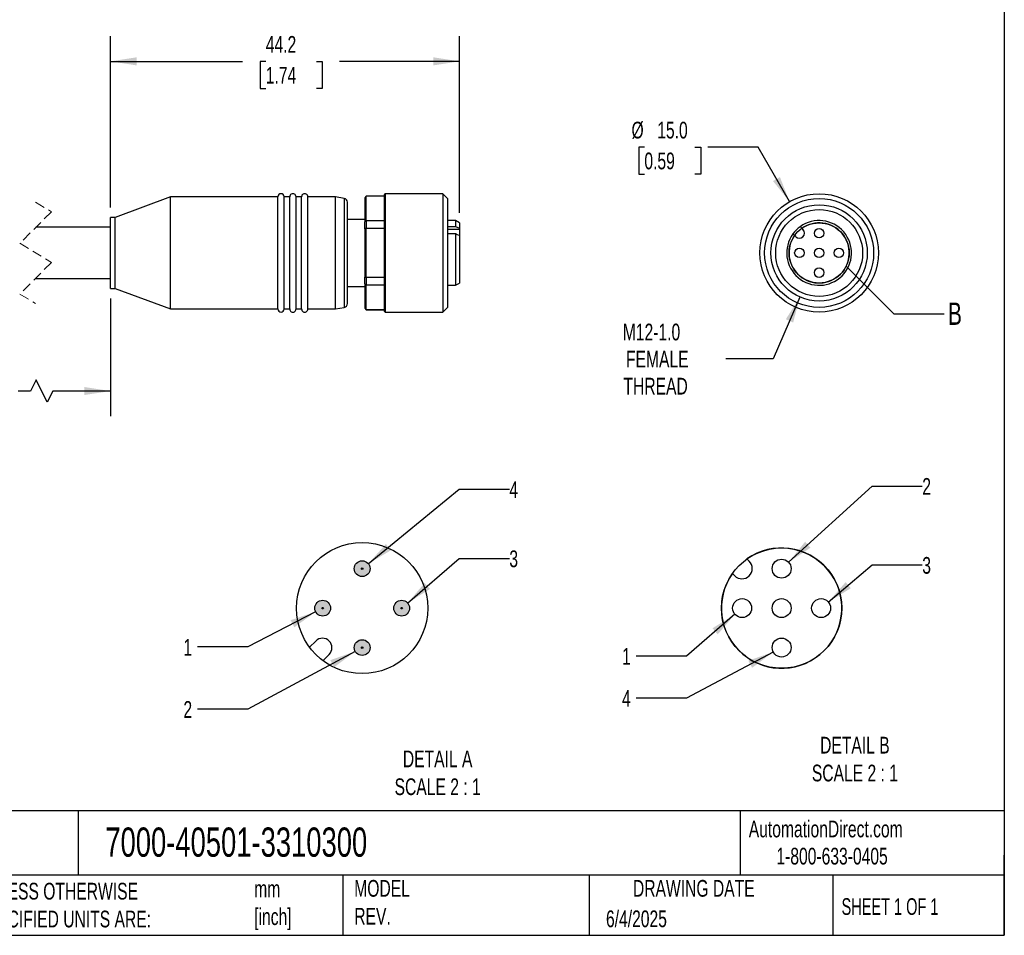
# Model space of a CAD drawing. Header units: millimetres. Extents: x 6 to 273, y 6 to 210.
# Tile 2 of 3: x 148 to 273, y 6 to 122. Entities that reach past the tile are written whole.
import ezdxf

# ---------------------------------------------------------------- set-up
doc = ezdxf.new("R2010")
doc.units = ezdxf.units.MM
doc.linetypes.add('SLD-Dashed', pattern=[1.905, 1.27, -0.635])
doc.linetypes.add('SLD-Solid', pattern=[0])
doc.layers.add('DIMENSIONS', color=140, linetype='SLD-Solid', lineweight=25)
doc.layers.add('TEXT', color=140, linetype='SLD-Solid', lineweight=25)
doc.layers.add('HATCH', color=6, linetype='SLD-Solid')
doc.layers.add('SLD-DEFPOINTS', color=7, linetype='Continuous')
doc.styles.add('SLDTEXTSTYLE0', font='TXT', dxfattribs={"width": 0.7})
doc.styles.add('SLDTEXTSTYLE1', font='TXT', dxfattribs={"width": 0.65})
doc.dimstyles.new('SLDDIMSTYLE0', dxfattribs={"dimtxt": 2.158008, "dimasz": 3.302, "dimexe": 0, "dimexo": 0.0625, "dimgap": 0.539502, "dimtad": 0, "dimtih": 1, "dimtoh": 1, "dimdec": 1, "dimrnd": 1e-09, "dimzin": 12, "dimdsep": 46, "dimtxsty": 'SLDTEXTSTYLE0', "dimsah": 1, "dimcen": 0.09, "dimadec": 0, "dimazin": 3, "dimtfac": 1, "dimtdec": 1, "dimtofl": 0, "dimtmove": 0, "dimatfit": 3, "dimfxl": 0, "dimfrac": 2, "dimtolj": 1, "dimtzin": 12, "dimarcsym": 0})
doc.dimstyles.new('SLDDIMSTYLE2', dxfattribs={"dimtxt": 2.158008, "dimasz": 3.302, "dimexe": 0, "dimexo": 0.0625, "dimgap": 0.539502, "dimtad": 0, "dimtih": 1, "dimtoh": 1, "dimdec": 1, "dimrnd": 1e-09, "dimzin": 4, "dimdsep": 46, "dimtxsty": 'SLDTEXTSTYLE0', "dimsah": 1, "dimcen": 0, "dimadec": 0, "dimazin": 1, "dimtfac": 1, "dimtdec": 1, "dimtofl": 0, "dimtmove": 0, "dimatfit": 3, "dimfxl": 0, "dimfrac": 2, "dimtolj": 1, "dimtzin": 12, "dimarcsym": 0})
doc.dimstyles.new('SLDDIMSTYLE3', dxfattribs={"dimtxt": 2.158008, "dimasz": 3.302, "dimexe": 0, "dimexo": 0.0625, "dimgap": 0.539502, "dimtad": 0, "dimtih": 1, "dimtoh": 1, "dimdec": 1, "dimrnd": 1e-09, "dimzin": 12, "dimdsep": 46, "dimtxsty": 'SLDTEXTSTYLE0', "dimsah": 1, "dimcen": 0, "dimadec": 0, "dimazin": 3, "dimtfac": 1, "dimtdec": 1, "dimtofl": 0, "dimtmove": 0, "dimatfit": 3, "dimfxl": 0, "dimfrac": 2, "dimtolj": 1, "dimtzin": 12, "dimarcsym": 0})
doc.dimstyles.new('SLDDIMSTYLE4', dxfattribs={"dimtxt": 0.18, "dimasz": 3.302, "dimexe": 0, "dimexo": 0.0625, "dimgap": 0, "dimtad": 0, "dimtih": 1, "dimtoh": 1, "dimdec": 0, "dimrnd": 1e-09, "dimzin": 0, "dimdsep": 46, "dimtxsty": 'Standard', "dimblk1": 'NONE', "dimblk2": 'NONE', "dimsah": 1, "dimcen": 0.09, "dimadec": 0, "dimazin": 0, "dimtfac": 3.302, "dimtdec": 0, "dimtofl": 0, "dimtmove": 0, "dimatfit": 3, "dimldrblk": 'NONE', "dimfxl": 0, "dimfrac": 2, "dimtolj": 1, "dimtzin": 0, "dimarcsym": 0})
doc.dimstyles.new('SLDDIMSTYLE5', dxfattribs={"dimtxt": 2.158008, "dimasz": 3.302, "dimexe": 0, "dimexo": 0.0625, "dimgap": 0.539502, "dimtad": 0, "dimtih": 1, "dimtoh": 1, "dimdec": 1, "dimlfac": 0.5, "dimrnd": 1e-09, "dimzin": 12, "dimdsep": 46, "dimtxsty": 'SLDTEXTSTYLE0', "dimsah": 1, "dimcen": 0, "dimadec": 0, "dimazin": 3, "dimtfac": 1, "dimtdec": 1, "dimtofl": 0, "dimtmove": 0, "dimatfit": 3, "dimfxl": 0, "dimfrac": 2, "dimtolj": 1, "dimtzin": 12, "dimarcsym": 0})

# ---------------------------------------------------------------- blocks, each defined once
blk = doc.blocks.new('_D_2')
at = {"layer": 'DIMENSIONS'}
for p, q in [((159.86, 98.57), (159.86, 120.24)), ((204.06, 97.89), (204.06, 120.24)), ((159.86, 117.07), (176.6, 117.07)), ((179.53, 117.07), (178.8, 117.07)), ((178.8, 117.07), (178.8, 113.64)), ((185.94, 117.07), (186.67, 117.07)), ((186.67, 117.07), (186.67, 113.64)), ((204.06, 117.07), (188.86, 117.07)), ((178.8, 113.64), (179.53, 113.64)), ((186.67, 113.64), (185.94, 113.64))]:
    blk.add_line(p, q, dxfattribs=at)
for points in [[(159.86, 117.07), (163.16, 116.56), (163.16, 117.58)], [(204.06, 117.07), (200.76, 117.58), (200.76, 116.56)]]:
    blk.add_solid(points, dxfattribs=at)
at = {"layer": 'DIMENSIONS', "char_height": 2.117, "attachment_point": 1, "style": 'SLDTEXTSTYLE0'}
for s, insert in [('44.2', (179.53, 120.28)), ('1.74', (179.53, 116.37))]:
    blk.add_mtext(s, dxfattribs=dict(at, insert=insert))
blk = doc.blocks.new('_D_3')
at = {"layer": 'DIMENSIONS'}
for p, q in [((126.6, 87.03), (126.6, 72.13)), ((159.86, 87.03), (159.86, 72.13)), ((150.44, 76.72), (149.73, 75.3)), ((151.85, 73.89), (150.44, 76.72)), ((126.6, 75.3), (136.67, 75.3)), ((149.73, 75.3), (148.18, 75.3)), ((152.55, 75.3), (151.85, 73.89)), ((159.86, 75.3), (152.55, 75.3))]:
    blk.add_line(p, q, dxfattribs=at)
for points in [[(126.6, 75.3), (129.91, 74.8), (129.91, 75.81)], [(159.86, 75.3), (156.56, 75.81), (156.56, 74.8)]]:
    blk.add_solid(points, dxfattribs=at)
at = {"layer": 'DIMENSIONS', "char_height": 2.117, "attachment_point": 1, "style": 'SLDTEXTSTYLE0'}
for s, insert in [('3M', (140.34, 78.03)), ('[9.8FT]', (137.15, 74.6))]:
    blk.add_mtext(s, dxfattribs=dict(at, insert=insert))
blk = doc.blocks.new('_D_5')
at = {"layer": 'DIMENSIONS'}
for p, q in [((227.47, 106.21), (226.75, 106.21)), ((226.75, 106.21), (226.75, 102.78)), ((233.88, 106.21), (234.61, 106.21)), ((234.61, 106.21), (234.61, 102.78)), ((241.86, 106.21), (235.51, 106.21)), ((245.85, 99.3), (241.86, 106.21)), ((226.75, 102.78), (227.47, 102.78)), ((234.61, 102.78), (233.88, 102.78))]:
    blk.add_line(p, q, dxfattribs=at)
blk.add_solid([(245.85, 99.3), (244.64, 102.41), (243.76, 101.91)], dxfattribs=at)
at = {"layer": 'DIMENSIONS', "char_height": 2.117, "attachment_point": 1, "style": 'SLDTEXTSTYLE0'}
for s, insert in [('%%c', (225.84, 109.42)), ('15.0', (229.1, 109.42)), ('0.59', (227.47, 105.51))]:
    blk.add_mtext(s, dxfattribs=dict(at, insert=insert))
blk = doc.blocks.new('_D_6')
at = {"layer": 'DIMENSIONS'}
for p, q in [((247.16, 87.21), (243.76, 79.4)), ((243.76, 79.4), (237.8, 79.4))]:
    blk.add_line(p, q, dxfattribs=at)
blk.add_solid([(247.16, 87.21), (245.38, 84.39), (246.31, 83.98)], dxfattribs=at)
at = {"layer": 'DIMENSIONS', "char_height": 2.117, "attachment_point": 1, "style": 'SLDTEXTSTYLE0'}
for s, insert in [('M12-1.0', (224.74, 83.84)), ('FEMALE', (225.14, 80.41)), ('THREAD', (224.82, 76.98))]:
    blk.add_mtext(s, dxfattribs=dict(at, insert=insert))
blk = doc.blocks.new('_None')
blk = doc.blocks.new('_D_8')
at = {"layer": 'DIMENSIONS'}
for p, q in [((185.84, 47.34), (177.24, 42.89)), ((177.24, 42.89), (170.89, 42.89))]:
    blk.add_line(p, q, dxfattribs=at)
blk.add_solid([(185.84, 47.34), (182.68, 46.27), (183.14, 45.37)], dxfattribs=at)
at = {"layer": 'DIMENSIONS', "insert": (169.1, 43.9), "char_height": 2.12, "attachment_point": 1, "style": 'SLDTEXTSTYLE0'}
blk.add_mtext('1', dxfattribs=at)
blk = doc.blocks.new('_D_9')
at = {"layer": 'DIMENSIONS'}
for p, q in [((190.85, 42.32), (177.24, 35)), ((177.24, 35), (170.89, 35))]:
    blk.add_line(p, q, dxfattribs=at)
blk.add_solid([(190.85, 42.32), (187.7, 41.21), (188.18, 40.31)], dxfattribs=at)
at = {"layer": 'DIMENSIONS', "insert": (169.1, 36.02), "char_height": 2.12, "attachment_point": 1, "style": 'SLDTEXTSTYLE0'}
blk.add_mtext('2', dxfattribs=at)
blk = doc.blocks.new('_D_10')
at = {"layer": 'DIMENSIONS'}
for p, q in [((197.49, 48.45), (204.02, 54.1)), ((204.02, 54.1), (210.37, 54.1))]:
    blk.add_line(p, q, dxfattribs=at)
blk.add_solid([(197.49, 48.45), (200.32, 50.23), (199.65, 50.99)], dxfattribs=at)
at = {"layer": 'DIMENSIONS', "insert": (210.37, 55.11), "char_height": 2.12, "attachment_point": 1, "style": 'SLDTEXTSTYLE0'}
blk.add_mtext('3', dxfattribs=at)
blk = doc.blocks.new('_D_11')
at = {"layer": 'DIMENSIONS'}
for p, q in [((192.51, 53.43), (204.02, 62.87)), ((204.02, 62.87), (210.37, 62.87))]:
    blk.add_line(p, q, dxfattribs=at)
blk.add_solid([(192.51, 53.43), (195.38, 55.13), (194.74, 55.92)], dxfattribs=at)
at = {"layer": 'DIMENSIONS', "insert": (210.37, 63.88), "char_height": 2.12, "attachment_point": 1, "style": 'SLDTEXTSTYLE0'}
blk.add_mtext('4', dxfattribs=at)
blk = doc.blocks.new('_D_12')
at = {"layer": 'DIMENSIONS'}
for p, q in [((238.94, 47.02), (232.79, 41.73)), ((232.79, 41.73), (226.44, 41.73))]:
    blk.add_line(p, q, dxfattribs=at)
blk.add_solid([(238.94, 47.02), (236.1, 45.25), (236.76, 44.48)], dxfattribs=at)
at = {"layer": 'DIMENSIONS', "insert": (224.64, 42.74), "char_height": 2.12, "attachment_point": 1, "style": 'SLDTEXTSTYLE0'}
blk.add_mtext('1', dxfattribs=at)
blk = doc.blocks.new('_D_13')
at = {"layer": 'DIMENSIONS'}
for p, q in [((243.79, 42.24), (232.79, 36.41)), ((232.79, 36.41), (226.44, 36.41))]:
    blk.add_line(p, q, dxfattribs=at)
blk.add_solid([(243.79, 42.24), (240.63, 41.14), (241.11, 40.24)], dxfattribs=at)
at = {"layer": 'DIMENSIONS', "insert": (224.64, 37.42), "char_height": 2.12, "attachment_point": 1, "style": 'SLDTEXTSTYLE0'}
blk.add_mtext('4', dxfattribs=at)
blk = doc.blocks.new('_D_14')
at = {"layer": 'DIMENSIONS'}
for p, q in [((250.76, 48.57), (256.31, 53.27)), ((256.31, 53.27), (262.66, 53.27))]:
    blk.add_line(p, q, dxfattribs=at)
blk.add_solid([(250.76, 48.57), (253.61, 50.32), (252.96, 51.09)], dxfattribs=at)
at = {"layer": 'DIMENSIONS', "insert": (262.66, 54.28), "char_height": 2.12, "attachment_point": 1, "style": 'SLDTEXTSTYLE0'}
blk.add_mtext('3', dxfattribs=at)
blk = doc.blocks.new('_D_15')
at = {"layer": 'DIMENSIONS'}
for p, q in [((245.73, 53.61), (256.31, 63.27)), ((256.31, 63.27), (262.66, 63.27))]:
    blk.add_line(p, q, dxfattribs=at)
blk.add_solid([(245.73, 53.61), (248.51, 55.46), (247.83, 56.21)], dxfattribs=at)
at = {"layer": 'DIMENSIONS', "insert": (262.66, 64.28), "char_height": 2.12, "attachment_point": 1, "style": 'SLDTEXTSTYLE0'}
blk.add_mtext('2', dxfattribs=at)

msp = doc.modelspace()

# ---------------------------------------------------------------- hatches: boundary and pattern name
at = {"layer": 'HATCH'}
h = msp.add_hatch(color=256, dxfattribs=at)
h.paths.add_polyline_path([(191.83, 52.8), (191.83, 52.8), (191.83, 52.81), (191.83, 52.81), (191.83, 52.82), (191.83, 52.82), (191.83, 52.83), (191.82, 52.83), (191.82, 52.84), (191.82, 52.84), (191.82, 52.85), (191.82, 52.85), (191.81, 52.86), (191.81, 52.86), (191.81, 52.87), (191.8, 52.87), (191.8, 52.87), (191.79, 52.88), (191.79, 52.88), (191.78, 52.88), (191.78, 52.88), (191.78, 52.89), (191.77, 52.89), (191.77, 52.89), (191.76, 52.89), (191.76, 52.89), (191.75, 52.9), (191.75, 52.9), (191.74, 52.9), (191.73, 52.9), (191.73, 52.9), (191.72, 52.9), (191.72, 52.9), (191.71, 52.9), (191.71, 52.89), (191.7, 52.89), (191.7, 52.89), (191.69, 52.89), (191.69, 52.89), (191.68, 52.88), (191.68, 52.88), (191.67, 52.88), (191.67, 52.88), (191.67, 52.87), (191.66, 52.87), (191.66, 52.87), (191.65, 52.86), (191.65, 52.86), (191.65, 52.85), (191.65, 52.85), (191.64, 52.84), (191.64, 52.84), (191.64, 52.83), (191.64, 52.83), (191.64, 52.82), (191.63, 52.82), (191.63, 52.81), (191.63, 52.81), (191.63, 52.8), (191.63, 52.8), (191.63, 52.79), (191.63, 52.79), (191.63, 52.78), (191.63, 52.78), (191.64, 52.77), (191.64, 52.77), (191.64, 52.76), (191.64, 52.76), (191.64, 52.75), (191.65, 52.75), (191.65, 52.74), (191.65, 52.74), (191.65, 52.73), (191.66, 52.73), (191.66, 52.73), (191.67, 52.72), (191.67, 52.72), (191.67, 52.72), (191.68, 52.71), (191.68, 52.71), (191.69, 52.71), (191.69, 52.71), (191.7, 52.7), (191.7, 52.7), (191.71, 52.7), (191.71, 52.7), (191.72, 52.7), (191.72, 52.7), (191.73, 52.7), (191.73, 52.7), (191.74, 52.7), (191.75, 52.7), (191.75, 52.7), (191.76, 52.7), (191.76, 52.7), (191.77, 52.7), (191.77, 52.71), (191.78, 52.71), (191.78, 52.71), (191.78, 52.71), (191.79, 52.72), (191.79, 52.72), (191.8, 52.72), (191.8, 52.73), (191.81, 52.73), (191.81, 52.73), (191.81, 52.74), (191.82, 52.74), (191.82, 52.75), (191.82, 52.75), (191.82, 52.76), (191.82, 52.76), (191.83, 52.77), (191.83, 52.77), (191.83, 52.78), (191.83, 52.78), (191.83, 52.79), (191.83, 52.79)], flags=0)
h.paths.add_polyline_path([(192.73, 52.69), (192.73, 52.74), (192.73, 52.8), (192.73, 52.85), (192.73, 52.9), (192.72, 52.96), (192.71, 53.01), (192.7, 53.06), (192.68, 53.11), (192.66, 53.16), (192.64, 53.21), (192.62, 53.26), (192.59, 53.31), (192.57, 53.35), (192.53, 53.39), (192.5, 53.44), (192.47, 53.48), (192.43, 53.51), (192.39, 53.55), (192.35, 53.58), (192.31, 53.62), (192.26, 53.65), (192.22, 53.67), (192.17, 53.7), (192.12, 53.72), (192.07, 53.74), (192.02, 53.75), (191.97, 53.77), (191.92, 53.78), (191.86, 53.79), (191.81, 53.79), (191.76, 53.8), (191.71, 53.8), (191.65, 53.79), (191.6, 53.79), (191.55, 53.78), (191.49, 53.77), (191.44, 53.75), (191.39, 53.74), (191.34, 53.72), (191.29, 53.7), (191.25, 53.67), (191.2, 53.65), (191.16, 53.62), (191.11, 53.58), (191.07, 53.55), (191.03, 53.51), (191, 53.48), (190.96, 53.44), (190.93, 53.39), (190.9, 53.35), (190.87, 53.31), (190.84, 53.26), (190.82, 53.21), (190.8, 53.16), (190.78, 53.11), (190.77, 53.06), (190.75, 53.01), (190.74, 52.96), (190.74, 52.9), (190.73, 52.85), (190.73, 52.8), (190.73, 52.74), (190.74, 52.69), (190.74, 52.64), (190.75, 52.59), (190.77, 52.53), (190.78, 52.48), (190.8, 52.43), (190.82, 52.38), (190.84, 52.34), (190.87, 52.29), (190.9, 52.24), (190.93, 52.2), (190.96, 52.16), (191, 52.12), (191.03, 52.08), (191.07, 52.04), (191.11, 52.01), (191.16, 51.98), (191.2, 51.95), (191.25, 51.92), (191.29, 51.9), (191.34, 51.88), (191.39, 51.86), (191.44, 51.84), (191.49, 51.83), (191.55, 51.81), (191.6, 51.81), (191.65, 51.8), (191.71, 51.8), (191.76, 51.8), (191.81, 51.8), (191.86, 51.81), (191.92, 51.81), (191.97, 51.83), (192.02, 51.84), (192.07, 51.86), (192.12, 51.88), (192.17, 51.9), (192.22, 51.92), (192.26, 51.95), (192.31, 51.98), (192.35, 52.01), (192.39, 52.04), (192.43, 52.08), (192.47, 52.12), (192.5, 52.16), (192.53, 52.2), (192.57, 52.24), (192.59, 52.29), (192.62, 52.34), (192.64, 52.38), (192.66, 52.43), (192.68, 52.48), (192.7, 52.53), (192.71, 52.59), (192.72, 52.64)], flags=0)
for points in [[(191.83, 52.79), (191.83, 52.79), (191.83, 52.8), (191.83, 52.8), (191.83, 52.81), (191.83, 52.81), (191.83, 52.82), (191.83, 52.82), (191.83, 52.83), (191.82, 52.83), (191.82, 52.84), (191.82, 52.84), (191.82, 52.85), (191.82, 52.85), (191.81, 52.86), (191.81, 52.86), (191.81, 52.87), (191.8, 52.87), (191.8, 52.87), (191.79, 52.88), (191.79, 52.88), (191.78, 52.88), (191.78, 52.88), (191.78, 52.89), (191.77, 52.89), (191.77, 52.89), (191.76, 52.89), (191.76, 52.89), (191.75, 52.9), (191.75, 52.9), (191.74, 52.9), (191.73, 52.9), (191.73, 52.9), (191.72, 52.9), (191.72, 52.9), (191.71, 52.9), (191.71, 52.89), (191.7, 52.89), (191.7, 52.89), (191.69, 52.89), (191.69, 52.89), (191.68, 52.88), (191.68, 52.88), (191.67, 52.88), (191.67, 52.88), (191.67, 52.87), (191.66, 52.87), (191.66, 52.87), (191.65, 52.86), (191.65, 52.86), (191.65, 52.85), (191.65, 52.85), (191.64, 52.84), (191.64, 52.84), (191.64, 52.83), (191.64, 52.83), (191.64, 52.82), (191.63, 52.82), (191.63, 52.81), (191.63, 52.81), (191.63, 52.8), (191.63, 52.8), (191.63, 52.79), (191.63, 52.79), (191.63, 52.78), (191.63, 52.78), (191.64, 52.77), (191.64, 52.77), (191.64, 52.76), (191.64, 52.76), (191.64, 52.75), (191.65, 52.75), (191.65, 52.74), (191.65, 52.74), (191.65, 52.73), (191.66, 52.73), (191.66, 52.73), (191.67, 52.72), (191.67, 52.72), (191.67, 52.72), (191.68, 52.71), (191.68, 52.71), (191.69, 52.71), (191.69, 52.71), (191.7, 52.7), (191.7, 52.7), (191.71, 52.7), (191.71, 52.7), (191.72, 52.7), (191.72, 52.7), (191.73, 52.7), (191.73, 52.7), (191.74, 52.7), (191.75, 52.7), (191.75, 52.7), (191.76, 52.7), (191.76, 52.7), (191.77, 52.7), (191.77, 52.71), (191.78, 52.71), (191.78, 52.71), (191.78, 52.71), (191.79, 52.72), (191.79, 52.72), (191.8, 52.72), (191.8, 52.73), (191.81, 52.73), (191.81, 52.73), (191.81, 52.74), (191.82, 52.74), (191.82, 52.75), (191.82, 52.75), (191.82, 52.76), (191.82, 52.76), (191.83, 52.77), (191.83, 52.77), (191.83, 52.78), (191.83, 52.78)], [(186.83, 47.79), (186.83, 47.79), (186.83, 47.8), (186.83, 47.8), (186.83, 47.81), (186.83, 47.81), (186.83, 47.82), (186.83, 47.82), (186.83, 47.83), (186.82, 47.83), (186.82, 47.84), (186.82, 47.84), (186.82, 47.85), (186.82, 47.85), (186.81, 47.86), (186.81, 47.86), (186.81, 47.87), (186.8, 47.87), (186.8, 47.87), (186.79, 47.88), (186.79, 47.88), (186.78, 47.88), (186.78, 47.88), (186.78, 47.89), (186.77, 47.89), (186.77, 47.89), (186.76, 47.89), (186.76, 47.89), (186.75, 47.9), (186.75, 47.9), (186.74, 47.9), (186.73, 47.9), (186.73, 47.9), (186.72, 47.9), (186.72, 47.9), (186.71, 47.9), (186.71, 47.89), (186.7, 47.89), (186.7, 47.89), (186.69, 47.89), (186.69, 47.89), (186.68, 47.88), (186.68, 47.88), (186.67, 47.88), (186.67, 47.88), (186.67, 47.87), (186.66, 47.87), (186.66, 47.87), (186.65, 47.86), (186.65, 47.86), (186.65, 47.85), (186.65, 47.85), (186.64, 47.84), (186.64, 47.84), (186.64, 47.83), (186.64, 47.83), (186.64, 47.82), (186.63, 47.82), (186.63, 47.81), (186.63, 47.81), (186.63, 47.8), (186.63, 47.8), (186.63, 47.79), (186.63, 47.79), (186.63, 47.78), (186.63, 47.78), (186.64, 47.77), (186.64, 47.77), (186.64, 47.76), (186.64, 47.76), (186.64, 47.75), (186.65, 47.75), (186.65, 47.74), (186.65, 47.74), (186.65, 47.73), (186.66, 47.73), (186.66, 47.73), (186.67, 47.72), (186.67, 47.72), (186.67, 47.72), (186.68, 47.71), (186.68, 47.71), (186.69, 47.71), (186.69, 47.71), (186.7, 47.7), (186.7, 47.7), (186.71, 47.7), (186.71, 47.7), (186.72, 47.7), (186.72, 47.7), (186.73, 47.7), (186.73, 47.7), (186.74, 47.7), (186.75, 47.7), (186.75, 47.7), (186.76, 47.7), (186.76, 47.7), (186.77, 47.7), (186.77, 47.71), (186.78, 47.71), (186.78, 47.71), (186.78, 47.71), (186.79, 47.72), (186.79, 47.72), (186.8, 47.72), (186.8, 47.73), (186.81, 47.73), (186.81, 47.73), (186.81, 47.74), (186.82, 47.74), (186.82, 47.75), (186.82, 47.75), (186.82, 47.76), (186.82, 47.76), (186.83, 47.77), (186.83, 47.77), (186.83, 47.78), (186.83, 47.78)], [(196.83, 47.79), (196.83, 47.79), (196.83, 47.8), (196.83, 47.8), (196.83, 47.81), (196.83, 47.81), (196.83, 47.82), (196.83, 47.82), (196.83, 47.83), (196.82, 47.83), (196.82, 47.84), (196.82, 47.84), (196.82, 47.85), (196.82, 47.85), (196.81, 47.86), (196.81, 47.86), (196.81, 47.87), (196.8, 47.87), (196.8, 47.87), (196.79, 47.88), (196.79, 47.88), (196.78, 47.88), (196.78, 47.88), (196.78, 47.89), (196.77, 47.89), (196.77, 47.89), (196.76, 47.89), (196.76, 47.89), (196.75, 47.9), (196.75, 47.9), (196.74, 47.9), (196.73, 47.9), (196.73, 47.9), (196.72, 47.9), (196.72, 47.9), (196.71, 47.9), (196.71, 47.89), (196.7, 47.89), (196.7, 47.89), (196.69, 47.89), (196.69, 47.89), (196.68, 47.88), (196.68, 47.88), (196.67, 47.88), (196.67, 47.88), (196.67, 47.87), (196.66, 47.87), (196.66, 47.87), (196.65, 47.86), (196.65, 47.86), (196.65, 47.85), (196.65, 47.85), (196.64, 47.84), (196.64, 47.84), (196.64, 47.83), (196.64, 47.83), (196.64, 47.82), (196.63, 47.82), (196.63, 47.81), (196.63, 47.81), (196.63, 47.8), (196.63, 47.8), (196.63, 47.79), (196.63, 47.79), (196.63, 47.78), (196.63, 47.78), (196.64, 47.77), (196.64, 47.77), (196.64, 47.76), (196.64, 47.76), (196.64, 47.75), (196.65, 47.75), (196.65, 47.74), (196.65, 47.74), (196.65, 47.73), (196.66, 47.73), (196.66, 47.73), (196.67, 47.72), (196.67, 47.72), (196.67, 47.72), (196.68, 47.71), (196.68, 47.71), (196.69, 47.71), (196.69, 47.71), (196.7, 47.7), (196.7, 47.7), (196.71, 47.7), (196.71, 47.7), (196.72, 47.7), (196.72, 47.7), (196.73, 47.7), (196.73, 47.7), (196.74, 47.7), (196.75, 47.7), (196.75, 47.7), (196.76, 47.7), (196.76, 47.7), (196.77, 47.7), (196.77, 47.71), (196.78, 47.71), (196.78, 47.71), (196.78, 47.71), (196.79, 47.72), (196.79, 47.72), (196.8, 47.72), (196.8, 47.73), (196.81, 47.73), (196.81, 47.73), (196.81, 47.74), (196.82, 47.74), (196.82, 47.75), (196.82, 47.75), (196.82, 47.76), (196.82, 47.76), (196.83, 47.77), (196.83, 47.77), (196.83, 47.78), (196.83, 47.78)], [(191.83, 42.79), (191.83, 42.79), (191.83, 42.8), (191.83, 42.8), (191.83, 42.81), (191.83, 42.81), (191.83, 42.82), (191.83, 42.82), (191.83, 42.83), (191.82, 42.83), (191.82, 42.84), (191.82, 42.84), (191.82, 42.85), (191.82, 42.85), (191.81, 42.86), (191.81, 42.86), (191.81, 42.87), (191.8, 42.87), (191.8, 42.87), (191.79, 42.88), (191.79, 42.88), (191.78, 42.88), (191.78, 42.88), (191.78, 42.89), (191.77, 42.89), (191.77, 42.89), (191.76, 42.89), (191.76, 42.89), (191.75, 42.9), (191.75, 42.9), (191.74, 42.9), (191.73, 42.9), (191.73, 42.9), (191.72, 42.9), (191.72, 42.9), (191.71, 42.9), (191.71, 42.89), (191.7, 42.89), (191.7, 42.89), (191.69, 42.89), (191.69, 42.89), (191.68, 42.88), (191.68, 42.88), (191.67, 42.88), (191.67, 42.88), (191.67, 42.87), (191.66, 42.87), (191.66, 42.87), (191.65, 42.86), (191.65, 42.86), (191.65, 42.85), (191.65, 42.85), (191.64, 42.84), (191.64, 42.84), (191.64, 42.83), (191.64, 42.83), (191.64, 42.82), (191.63, 42.82), (191.63, 42.81), (191.63, 42.81), (191.63, 42.8), (191.63, 42.8), (191.63, 42.79), (191.63, 42.79), (191.63, 42.78), (191.63, 42.78), (191.64, 42.77), (191.64, 42.77), (191.64, 42.76), (191.64, 42.76), (191.64, 42.75), (191.65, 42.75), (191.65, 42.74), (191.65, 42.74), (191.65, 42.73), (191.66, 42.73), (191.66, 42.73), (191.67, 42.72), (191.67, 42.72), (191.67, 42.72), (191.68, 42.71), (191.68, 42.71), (191.69, 42.71), (191.69, 42.71), (191.7, 42.7), (191.7, 42.7), (191.71, 42.7), (191.71, 42.7), (191.72, 42.7), (191.72, 42.7), (191.73, 42.7), (191.73, 42.7), (191.74, 42.7), (191.75, 42.7), (191.75, 42.7), (191.76, 42.7), (191.76, 42.7), (191.77, 42.7), (191.77, 42.71), (191.78, 42.71), (191.78, 42.71), (191.78, 42.71), (191.79, 42.72), (191.79, 42.72), (191.8, 42.72), (191.8, 42.73), (191.81, 42.73), (191.81, 42.73), (191.81, 42.74), (191.82, 42.74), (191.82, 42.75), (191.82, 42.75), (191.82, 42.76), (191.82, 42.76), (191.83, 42.77), (191.83, 42.77), (191.83, 42.78), (191.83, 42.78)]]:
    msp.add_hatch(color=256, dxfattribs=at).paths.add_polyline_path(points, flags=0)
h = msp.add_hatch(color=256, dxfattribs=at)
h.paths.add_polyline_path([(186.83, 47.8), (186.83, 47.8), (186.83, 47.81), (186.83, 47.81), (186.83, 47.82), (186.83, 47.82), (186.83, 47.83), (186.82, 47.83), (186.82, 47.84), (186.82, 47.84), (186.82, 47.85), (186.82, 47.85), (186.81, 47.86), (186.81, 47.86), (186.81, 47.87), (186.8, 47.87), (186.8, 47.87), (186.79, 47.88), (186.79, 47.88), (186.78, 47.88), (186.78, 47.88), (186.78, 47.89), (186.77, 47.89), (186.77, 47.89), (186.76, 47.89), (186.76, 47.89), (186.75, 47.9), (186.75, 47.9), (186.74, 47.9), (186.73, 47.9), (186.73, 47.9), (186.72, 47.9), (186.72, 47.9), (186.71, 47.9), (186.71, 47.89), (186.7, 47.89), (186.7, 47.89), (186.69, 47.89), (186.69, 47.89), (186.68, 47.88), (186.68, 47.88), (186.67, 47.88), (186.67, 47.88), (186.67, 47.87), (186.66, 47.87), (186.66, 47.87), (186.65, 47.86), (186.65, 47.86), (186.65, 47.85), (186.65, 47.85), (186.64, 47.84), (186.64, 47.84), (186.64, 47.83), (186.64, 47.83), (186.64, 47.82), (186.63, 47.82), (186.63, 47.81), (186.63, 47.81), (186.63, 47.8), (186.63, 47.8), (186.63, 47.79), (186.63, 47.79), (186.63, 47.78), (186.63, 47.78), (186.64, 47.77), (186.64, 47.77), (186.64, 47.76), (186.64, 47.76), (186.64, 47.75), (186.65, 47.75), (186.65, 47.74), (186.65, 47.74), (186.65, 47.73), (186.66, 47.73), (186.66, 47.73), (186.67, 47.72), (186.67, 47.72), (186.67, 47.72), (186.68, 47.71), (186.68, 47.71), (186.69, 47.71), (186.69, 47.71), (186.7, 47.7), (186.7, 47.7), (186.71, 47.7), (186.71, 47.7), (186.72, 47.7), (186.72, 47.7), (186.73, 47.7), (186.73, 47.7), (186.74, 47.7), (186.75, 47.7), (186.75, 47.7), (186.76, 47.7), (186.76, 47.7), (186.77, 47.7), (186.77, 47.71), (186.78, 47.71), (186.78, 47.71), (186.78, 47.71), (186.79, 47.72), (186.79, 47.72), (186.8, 47.72), (186.8, 47.73), (186.81, 47.73), (186.81, 47.73), (186.81, 47.74), (186.82, 47.74), (186.82, 47.75), (186.82, 47.75), (186.82, 47.76), (186.82, 47.76), (186.83, 47.77), (186.83, 47.77), (186.83, 47.78), (186.83, 47.78), (186.83, 47.79), (186.83, 47.79)], flags=0)
h.paths.add_polyline_path([(187.73, 47.69), (187.73, 47.74), (187.73, 47.8), (187.73, 47.85), (187.73, 47.9), (187.72, 47.96), (187.71, 48.01), (187.7, 48.06), (187.68, 48.11), (187.66, 48.16), (187.64, 48.21), (187.62, 48.26), (187.59, 48.31), (187.57, 48.35), (187.53, 48.39), (187.5, 48.44), (187.47, 48.48), (187.43, 48.51), (187.39, 48.55), (187.35, 48.58), (187.31, 48.62), (187.26, 48.65), (187.22, 48.67), (187.17, 48.7), (187.12, 48.72), (187.07, 48.74), (187.02, 48.75), (186.97, 48.77), (186.92, 48.78), (186.86, 48.79), (186.81, 48.79), (186.76, 48.8), (186.71, 48.8), (186.65, 48.79), (186.6, 48.79), (186.55, 48.78), (186.49, 48.77), (186.44, 48.75), (186.39, 48.74), (186.34, 48.72), (186.29, 48.7), (186.25, 48.67), (186.2, 48.65), (186.16, 48.62), (186.11, 48.58), (186.07, 48.55), (186.03, 48.51), (186, 48.48), (185.96, 48.44), (185.93, 48.39), (185.9, 48.35), (185.87, 48.31), (185.84, 48.26), (185.82, 48.21), (185.8, 48.16), (185.78, 48.11), (185.77, 48.06), (185.75, 48.01), (185.74, 47.96), (185.74, 47.9), (185.73, 47.85), (185.73, 47.8), (185.73, 47.74), (185.74, 47.69), (185.74, 47.64), (185.75, 47.59), (185.77, 47.53), (185.78, 47.48), (185.8, 47.43), (185.82, 47.38), (185.84, 47.34), (185.87, 47.29), (185.9, 47.24), (185.93, 47.2), (185.96, 47.16), (186, 47.12), (186.03, 47.08), (186.07, 47.04), (186.11, 47.01), (186.16, 46.98), (186.2, 46.95), (186.25, 46.92), (186.29, 46.9), (186.34, 46.88), (186.39, 46.86), (186.44, 46.84), (186.49, 46.83), (186.55, 46.81), (186.6, 46.81), (186.65, 46.8), (186.71, 46.8), (186.76, 46.8), (186.81, 46.8), (186.86, 46.81), (186.92, 46.81), (186.97, 46.83), (187.02, 46.84), (187.07, 46.86), (187.12, 46.88), (187.17, 46.9), (187.22, 46.92), (187.26, 46.95), (187.31, 46.98), (187.35, 47.01), (187.39, 47.04), (187.43, 47.08), (187.47, 47.12), (187.5, 47.16), (187.53, 47.2), (187.57, 47.24), (187.59, 47.29), (187.62, 47.34), (187.64, 47.38), (187.66, 47.43), (187.68, 47.48), (187.7, 47.53), (187.71, 47.59), (187.72, 47.64)], flags=0)
h = msp.add_hatch(color=256, dxfattribs=at)
h.paths.add_polyline_path([(196.83, 47.8), (196.83, 47.8), (196.83, 47.81), (196.83, 47.81), (196.83, 47.82), (196.83, 47.82), (196.83, 47.83), (196.82, 47.83), (196.82, 47.84), (196.82, 47.84), (196.82, 47.85), (196.82, 47.85), (196.81, 47.86), (196.81, 47.86), (196.81, 47.87), (196.8, 47.87), (196.8, 47.87), (196.79, 47.88), (196.79, 47.88), (196.78, 47.88), (196.78, 47.88), (196.78, 47.89), (196.77, 47.89), (196.77, 47.89), (196.76, 47.89), (196.76, 47.89), (196.75, 47.9), (196.75, 47.9), (196.74, 47.9), (196.73, 47.9), (196.73, 47.9), (196.72, 47.9), (196.72, 47.9), (196.71, 47.9), (196.71, 47.89), (196.7, 47.89), (196.7, 47.89), (196.69, 47.89), (196.69, 47.89), (196.68, 47.88), (196.68, 47.88), (196.67, 47.88), (196.67, 47.88), (196.67, 47.87), (196.66, 47.87), (196.66, 47.87), (196.65, 47.86), (196.65, 47.86), (196.65, 47.85), (196.65, 47.85), (196.64, 47.84), (196.64, 47.84), (196.64, 47.83), (196.64, 47.83), (196.64, 47.82), (196.63, 47.82), (196.63, 47.81), (196.63, 47.81), (196.63, 47.8), (196.63, 47.8), (196.63, 47.79), (196.63, 47.79), (196.63, 47.78), (196.63, 47.78), (196.64, 47.77), (196.64, 47.77), (196.64, 47.76), (196.64, 47.76), (196.64, 47.75), (196.65, 47.75), (196.65, 47.74), (196.65, 47.74), (196.65, 47.73), (196.66, 47.73), (196.66, 47.73), (196.67, 47.72), (196.67, 47.72), (196.67, 47.72), (196.68, 47.71), (196.68, 47.71), (196.69, 47.71), (196.69, 47.71), (196.7, 47.7), (196.7, 47.7), (196.71, 47.7), (196.71, 47.7), (196.72, 47.7), (196.72, 47.7), (196.73, 47.7), (196.73, 47.7), (196.74, 47.7), (196.75, 47.7), (196.75, 47.7), (196.76, 47.7), (196.76, 47.7), (196.77, 47.7), (196.77, 47.71), (196.78, 47.71), (196.78, 47.71), (196.78, 47.71), (196.79, 47.72), (196.79, 47.72), (196.8, 47.72), (196.8, 47.73), (196.81, 47.73), (196.81, 47.73), (196.81, 47.74), (196.82, 47.74), (196.82, 47.75), (196.82, 47.75), (196.82, 47.76), (196.82, 47.76), (196.83, 47.77), (196.83, 47.77), (196.83, 47.78), (196.83, 47.78), (196.83, 47.79), (196.83, 47.79)], flags=0)
h.paths.add_polyline_path([(197.73, 47.69), (197.73, 47.74), (197.73, 47.8), (197.73, 47.85), (197.73, 47.9), (197.72, 47.96), (197.71, 48.01), (197.7, 48.06), (197.68, 48.11), (197.66, 48.16), (197.64, 48.21), (197.62, 48.26), (197.59, 48.31), (197.57, 48.35), (197.53, 48.39), (197.5, 48.44), (197.47, 48.48), (197.43, 48.51), (197.39, 48.55), (197.35, 48.58), (197.31, 48.62), (197.26, 48.65), (197.22, 48.67), (197.17, 48.7), (197.12, 48.72), (197.07, 48.74), (197.02, 48.75), (196.97, 48.77), (196.92, 48.78), (196.86, 48.79), (196.81, 48.79), (196.76, 48.8), (196.71, 48.8), (196.65, 48.79), (196.6, 48.79), (196.55, 48.78), (196.49, 48.77), (196.44, 48.75), (196.39, 48.74), (196.34, 48.72), (196.29, 48.7), (196.25, 48.67), (196.2, 48.65), (196.16, 48.62), (196.11, 48.58), (196.07, 48.55), (196.03, 48.51), (196, 48.48), (195.96, 48.44), (195.93, 48.39), (195.9, 48.35), (195.87, 48.31), (195.84, 48.26), (195.82, 48.21), (195.8, 48.16), (195.78, 48.11), (195.77, 48.06), (195.75, 48.01), (195.74, 47.96), (195.74, 47.9), (195.73, 47.85), (195.73, 47.8), (195.73, 47.74), (195.74, 47.69), (195.74, 47.64), (195.75, 47.59), (195.77, 47.53), (195.78, 47.48), (195.8, 47.43), (195.82, 47.38), (195.84, 47.34), (195.87, 47.29), (195.9, 47.24), (195.93, 47.2), (195.96, 47.16), (196, 47.12), (196.03, 47.08), (196.07, 47.04), (196.11, 47.01), (196.16, 46.98), (196.2, 46.95), (196.25, 46.92), (196.29, 46.9), (196.34, 46.88), (196.39, 46.86), (196.44, 46.84), (196.49, 46.83), (196.55, 46.81), (196.6, 46.81), (196.65, 46.8), (196.71, 46.8), (196.76, 46.8), (196.81, 46.8), (196.86, 46.81), (196.92, 46.81), (196.97, 46.83), (197.02, 46.84), (197.07, 46.86), (197.12, 46.88), (197.17, 46.9), (197.22, 46.92), (197.26, 46.95), (197.31, 46.98), (197.35, 47.01), (197.39, 47.04), (197.43, 47.08), (197.47, 47.12), (197.5, 47.16), (197.53, 47.2), (197.57, 47.24), (197.59, 47.29), (197.62, 47.34), (197.64, 47.38), (197.66, 47.43), (197.68, 47.48), (197.7, 47.53), (197.71, 47.59), (197.72, 47.64)], flags=0)
h = msp.add_hatch(color=256, dxfattribs=at)
h.paths.add_polyline_path([(191.83, 42.8), (191.83, 42.8), (191.83, 42.81), (191.83, 42.81), (191.83, 42.82), (191.83, 42.82), (191.83, 42.83), (191.82, 42.83), (191.82, 42.84), (191.82, 42.84), (191.82, 42.85), (191.82, 42.85), (191.81, 42.86), (191.81, 42.86), (191.81, 42.87), (191.8, 42.87), (191.8, 42.87), (191.79, 42.88), (191.79, 42.88), (191.78, 42.88), (191.78, 42.88), (191.78, 42.89), (191.77, 42.89), (191.77, 42.89), (191.76, 42.89), (191.76, 42.89), (191.75, 42.9), (191.75, 42.9), (191.74, 42.9), (191.73, 42.9), (191.73, 42.9), (191.72, 42.9), (191.72, 42.9), (191.71, 42.9), (191.71, 42.89), (191.7, 42.89), (191.7, 42.89), (191.69, 42.89), (191.69, 42.89), (191.68, 42.88), (191.68, 42.88), (191.67, 42.88), (191.67, 42.88), (191.67, 42.87), (191.66, 42.87), (191.66, 42.87), (191.65, 42.86), (191.65, 42.86), (191.65, 42.85), (191.65, 42.85), (191.64, 42.84), (191.64, 42.84), (191.64, 42.83), (191.64, 42.83), (191.64, 42.82), (191.63, 42.82), (191.63, 42.81), (191.63, 42.81), (191.63, 42.8), (191.63, 42.8), (191.63, 42.79), (191.63, 42.79), (191.63, 42.78), (191.63, 42.78), (191.64, 42.77), (191.64, 42.77), (191.64, 42.76), (191.64, 42.76), (191.64, 42.75), (191.65, 42.75), (191.65, 42.74), (191.65, 42.74), (191.65, 42.73), (191.66, 42.73), (191.66, 42.73), (191.67, 42.72), (191.67, 42.72), (191.67, 42.72), (191.68, 42.71), (191.68, 42.71), (191.69, 42.71), (191.69, 42.71), (191.7, 42.7), (191.7, 42.7), (191.71, 42.7), (191.71, 42.7), (191.72, 42.7), (191.72, 42.7), (191.73, 42.7), (191.73, 42.7), (191.74, 42.7), (191.75, 42.7), (191.75, 42.7), (191.76, 42.7), (191.76, 42.7), (191.77, 42.7), (191.77, 42.71), (191.78, 42.71), (191.78, 42.71), (191.78, 42.71), (191.79, 42.72), (191.79, 42.72), (191.8, 42.72), (191.8, 42.73), (191.81, 42.73), (191.81, 42.73), (191.81, 42.74), (191.82, 42.74), (191.82, 42.75), (191.82, 42.75), (191.82, 42.76), (191.82, 42.76), (191.83, 42.77), (191.83, 42.77), (191.83, 42.78), (191.83, 42.78), (191.83, 42.79), (191.83, 42.79)], flags=0)
h.paths.add_polyline_path([(192.73, 42.69), (192.73, 42.74), (192.73, 42.8), (192.73, 42.85), (192.73, 42.9), (192.72, 42.96), (192.71, 43.01), (192.7, 43.06), (192.68, 43.11), (192.66, 43.16), (192.64, 43.21), (192.62, 43.26), (192.59, 43.31), (192.57, 43.35), (192.53, 43.39), (192.5, 43.44), (192.47, 43.48), (192.43, 43.51), (192.39, 43.55), (192.35, 43.58), (192.31, 43.62), (192.26, 43.65), (192.22, 43.67), (192.17, 43.7), (192.12, 43.72), (192.07, 43.74), (192.02, 43.75), (191.97, 43.77), (191.92, 43.78), (191.86, 43.79), (191.81, 43.79), (191.76, 43.8), (191.71, 43.8), (191.65, 43.79), (191.6, 43.79), (191.55, 43.78), (191.49, 43.77), (191.44, 43.75), (191.39, 43.74), (191.34, 43.72), (191.29, 43.7), (191.25, 43.67), (191.2, 43.65), (191.16, 43.62), (191.11, 43.58), (191.07, 43.55), (191.03, 43.51), (191, 43.48), (190.96, 43.44), (190.93, 43.39), (190.9, 43.35), (190.87, 43.31), (190.84, 43.26), (190.82, 43.21), (190.8, 43.16), (190.78, 43.11), (190.77, 43.06), (190.75, 43.01), (190.74, 42.96), (190.74, 42.9), (190.73, 42.85), (190.73, 42.8), (190.73, 42.74), (190.74, 42.69), (190.74, 42.64), (190.75, 42.59), (190.77, 42.53), (190.78, 42.48), (190.8, 42.43), (190.82, 42.38), (190.84, 42.34), (190.87, 42.29), (190.9, 42.24), (190.93, 42.2), (190.96, 42.16), (191, 42.12), (191.03, 42.08), (191.07, 42.04), (191.11, 42.01), (191.16, 41.98), (191.2, 41.95), (191.25, 41.92), (191.29, 41.9), (191.34, 41.88), (191.39, 41.86), (191.44, 41.84), (191.49, 41.83), (191.55, 41.81), (191.6, 41.81), (191.65, 41.8), (191.71, 41.8), (191.76, 41.8), (191.81, 41.8), (191.86, 41.81), (191.92, 41.81), (191.97, 41.83), (192.02, 41.84), (192.07, 41.86), (192.12, 41.88), (192.17, 41.9), (192.22, 41.92), (192.26, 41.95), (192.31, 41.98), (192.35, 42.01), (192.39, 42.04), (192.43, 42.08), (192.47, 42.12), (192.5, 42.16), (192.53, 42.2), (192.57, 42.24), (192.59, 42.29), (192.62, 42.34), (192.64, 42.38), (192.66, 42.43), (192.68, 42.48), (192.7, 42.53), (192.71, 42.59), (192.72, 42.64)], flags=0)

# ---------------------------------------------------------------- linework, layer by layer
for p, q in [((167.46, 99.9), (160.46, 97.3)), ((181.06, 99.9), (167.46, 99.9)), ((167.46, 92.8), (167.46, 99.9)), ((181.06, 92.8), (181.06, 99.9)), ((182.56, 99.9), (181.86, 99.9)), ((181.86, 92.8), (181.86, 99.9)), ((182.56, 92.8), (182.56, 99.9)), ((184.06, 99.9), (183.36, 99.9)), ((183.36, 92.8), (183.36, 99.9)), ((184.06, 92.8), (184.06, 99.9)), ((188.36, 99.9), (184.86, 99.9)), ((184.86, 92.8), (184.86, 99.9)), ((189.44, 99.71), (188.36, 99.9)), ((188.36, 92.8), (188.36, 99.9)), ((192.26, 100), (192.06, 99.8)), ((192.06, 99.79), (192.06, 99.8)), ((192.06, 99.79), (192.06, 96.73)), ((194.56, 100), (192.26, 100)), ((192.26, 100), (192.26, 99.98)), ((194.56, 99.98), (192.26, 99.98)), ((192.26, 96.89), (192.26, 99.98)), ((194.56, 85.4), (194.56, 100.2)), ((201.96, 100.3), (194.66, 100.3)), ((194.66, 100.3), (194.66, 85.3)), ((202.56, 99.7), (201.96, 100.3)), ((201.96, 100.3), (201.96, 85.3)), ((189.44, 99.71), (189.44, 85.9)), ((189.86, 86.39), (189.86, 99.22)), ((202.56, 99.7), (202.56, 85.9)), ((160.46, 97.3), (159.86, 97.3)), ((159.86, 92.8), (159.86, 97.3)), ((160.46, 92.8), (160.46, 97.3)), ((159.86, 96.05), (150.42, 96.05)), ((192.06, 97.05), (189.86, 97.05)), ((192.06, 95.86), (192.06, 96.73)), ((192.26, 96.89), (194.56, 96.89)), ((192.26, 96.89), (192.26, 95.9)), ((203.56, 96.9), (202.56, 96.9)), ((202.56, 96.13), (203.56, 96.13)), ((204.06, 96.62), (203.56, 96.9)), ((203.56, 96.9), (203.56, 96.13)), ((204.06, 96.62), (204.06, 95.92)), ((247.2, 96.13), (247.41, 95.92)), ((192.06, 95.86), (192.06, 89.75)), ((194.56, 95.9), (192.26, 95.9)), ((192.26, 89.71), (192.26, 95.9)), ((204.06, 95.77), (202.56, 95.77)), ((203.56, 95.21), (202.56, 95.21)), ((203.56, 95.21), (203.56, 88.7)), ((204.06, 95.92), (204.06, 95.77)), ((204.06, 95.77), (204.06, 95)), ((204.06, 95), (204.06, 88.99)), ((246.49, 95), (246.28, 95.21)), ((246.63, 94.86), (246.49, 95)), ((247.41, 95.92), (247.55, 95.77)), ((159.86, 88.3), (159.86, 92.8)), ((160.46, 88.3), (160.46, 92.8)), ((167.46, 85.7), (167.46, 92.8)), ((181.06, 85.7), (181.06, 92.8)), ((181.86, 85.7), (181.86, 92.8)), ((182.56, 85.7), (182.56, 92.8)), ((183.36, 85.7), (183.36, 92.8)), ((184.06, 85.7), (184.06, 92.8)), ((184.86, 85.7), (184.86, 92.8)), ((188.36, 85.7), (188.36, 92.8)), ((150.34, 89.55), (159.86, 89.55)), ((189.86, 88.55), (192.06, 88.55)), ((192.06, 88.87), (192.06, 89.75)), ((192.06, 88.87), (192.06, 85.82)), ((192.26, 89.71), (194.56, 89.71)), ((192.26, 89.71), (192.26, 88.72)), ((194.56, 88.72), (192.26, 88.72)), ((192.26, 85.63), (192.26, 88.72)), ((202.56, 88.7), (203.56, 88.7)), ((203.56, 88.7), (204.06, 88.99)), ((159.86, 88.3), (160.46, 88.3)), ((160.46, 88.3), (167.46, 85.7)), ((167.46, 85.7), (181.06, 85.7)), ((181.86, 85.7), (182.56, 85.7)), ((183.36, 85.7), (184.06, 85.7)), ((184.86, 85.7), (188.36, 85.7)), ((188.36, 85.7), (189.44, 85.9)), ((192.06, 85.8), (192.06, 85.82)), ((192.06, 85.8), (192.26, 85.6)), ((192.26, 85.63), (194.56, 85.63)), ((192.26, 85.63), (192.26, 85.6)), ((192.26, 85.6), (194.56, 85.6)), ((194.66, 85.3), (201.96, 85.3)), ((201.96, 85.3), (202.56, 85.9)), ((240.46, 54.03), (240.75, 53.74)), ((238.91, 51.9), (238.62, 52.19)), ((185.08, 42.84), (185.86, 43.63)), ((187.56, 41.93), (186.77, 41.14))]:
    msp.add_line(p, q)
at = {"color": 7, "linetype": 'SLD-Dashed', "lineweight": 18}
for p, q in [((150.38, 99.23), (152.38, 98.02)), ((152.38, 98.02), (148.38, 94.02)), ((148.38, 94.02), (152.38, 91.59)), ((152.38, 91.59), (148.38, 87.59)), ((148.38, 87.59), (150.38, 86.38))]:
    msp.add_line(p, q, dxfattribs=at)
at = {"flags": 128}
for points in [[(192.26, 99.98), (192.15, 99.87), (192.06, 99.79)], [(192.06, 96.73), (192.17, 96.82), (192.26, 96.89)], [(203.56, 96.13), (203.84, 96.01), (204.06, 95.92)], [(192.26, 95.9), (192.15, 95.88), (192.06, 95.86)], [(204.06, 95), (203.78, 95.11), (203.56, 95.21)], [(192.06, 89.75), (192.17, 89.73), (192.26, 89.71)], [(192.26, 88.72), (192.15, 88.81), (192.06, 88.87)], [(192.06, 85.82), (192.17, 85.71), (192.26, 85.63)]]:
    msp.add_lwpolyline(points, dxfattribs=at)
for centre, radius in [((249.6, 92.8), 7.5), ((249.6, 92.8), 6.9), ((249.6, 92.8), 6.1), ((249.6, 92.8), 5.5), ((249.6, 95.3), 0.6), ((247.1, 92.8), 0.6), ((249.6, 92.8), 0.6), ((252.1, 92.8), 0.6), ((249.6, 90.3), 0.6), ((191.73, 47.8), 8.3), ((191.73, 52.8), 1), ((244.85, 52.8), 1.2), ((191.73, 52.8), 0.1), ((186.73, 47.8), 1), ((196.73, 47.8), 1), ((239.85, 47.8), 1.2), ((244.85, 47.8), 1.2), ((249.85, 47.8), 1.2), ((186.73, 47.8), 0.1), ((196.73, 47.8), 0.1), ((191.73, 42.8), 1), ((244.85, 42.8), 1.2), ((191.73, 42.8), 0.1)]:
    msp.add_circle(centre, radius)
for centre, radius, start, end in [((181.46, 99.9), 0.4, 0.0002, 179.9998), ((182.96, 99.9), 0.4, 359.9999, 180.0001), ((184.46, 99.9), 0.4, 359.9999, 180.0001), ((194.66, 100.2), 0.1, 90.0021, 180.0011), ((189.36, 99.22), 0.5, 359.9992, 80.0003), ((249.6, 92.8), 4.1, 144.122, 125.878), ((249.6, 92.8), 3.81, 144.8195, 125.1805), ((249.6, 92.8), 4.1, 125.878, 144.122), ((247.09, 95.31), 0.65, 225, 45), ((189.36, 86.39), 0.5, 279.9997, 0.0008), ((181.46, 85.7), 0.4, 180.0002, 359.9998), ((182.96, 85.7), 0.4, 179.9999, 0.0001), ((184.46, 85.7), 0.4, 179.9999, 0.0001), ((194.66, 85.4), 0.1, 179.9989, 269.9979), ((244.85, 47.8), 7.62, 144.8195, 125.1805), ((239.83, 52.82), 1.3, 225, 45), ((186.71, 42.78), 1.2, 315, 135)]:
    msp.add_arc(centre, radius, start, end)
at = {"layer": 'SLD-DEFPOINTS'}
for centre, radius in [((191.73, 47.8), 8.3), ((244.85, 47.8), 7.62)]:
    msp.add_circle(centre, radius, dxfattribs=at)
at = {"layer": 'TEXT'}
for p, q in [((273.05, 209.55), (273.05, 6.35)), ((273.05, 22.13), (6.35, 22.13)), ((155.76, 22.13), (155.76, 13.97)), ((239.58, 22.13), (239.58, 13.97)), ((273.05, 6.35), (273.05, 16.51)), ((273.05, 13.97), (6.35, 13.97)), ((189.3, 13.97), (189.3, 6.35)), ((220.47, 13.97), (220.47, 6.35)), ((251.35, 13.97), (251.35, 6.35)), ((6.35, 6.35), (273.05, 6.35))]:
    msp.add_line(p, q, dxfattribs=at)
msp.add_circle((249.6, 92.8), 3.81, dxfattribs=at)

# ---------------------------------------------------------------- texts
for s, insert, char_height, attachment_point, style in [('B', (265.92, 86.51), 2.82, 1, 'SLDTEXTSTYLE0'), ('DETAIL B^JSCALE 2 : 1', (254.13, 31.5), 2.1167, 2, 'SLDTEXTSTYLE0'), ('DETAIL A^JSCALE 2 : 1', (201.29, 29.76), 2.1167, 2, 'SLDTEXTSTYLE0'), ('7000-40501-3310300', (159.21, 20.01), 3.7042, 1, 'SLDTEXTSTYLE0'), ('AutomationDirect.com', (240.69, 20.88), 2.1167, 1, 'SLDTEXTSTYLE0'), ('1-800-633-0405', (244.19, 17.44), 2.1167, 1, 'SLDTEXTSTYLE0'), ('UNLESS OTHERWISE ^JSPECIFIED UNITS ARE:', (142.87, 13), 2.1167, 1, 'SLDTEXTSTYLE0'), ('mm^J[inch]', (178.06, 13.3), 2.117, 1, 'SLDTEXTSTYLE0'), ('MODEL ^JREV.', (190.73, 13.36), 2.1167, 1, 'SLDTEXTSTYLE0'), ('DRAWING DATE', (233.73, 13.36), 2.1167, 2, 'SLDTEXTSTYLE0'), ('SHEET 1 OF 1', (252.44, 11.05), 2.1167, 1, 'SLDTEXTSTYLE1'), ('6/4/2025', (222.61, 9.5), 2.117, 1, 'SLDTEXTSTYLE0')]:
    msp.add_mtext(s, dxfattribs=dict(at, insert=insert, char_height=char_height, attachment_point=attachment_point, style=style))

# ---------------------------------------------------------------- dimensions: what is measured, and where the dimension line sits
at = {"layer": 'DIMENSIONS'}
dim = msp.add_linear_dim(base=(204.06, 117.07), p1=(159.86, 97.3), p2=(204.06, 96.62), dimstyle='SLDDIMSTYLE0', dxfattribs=at)
dim.commit()
dim.dimension.update_dxf_attribs({"geometry": '_D_2', "text_midpoint": (182.73, 117.07), "dimtype": 160})
dim = msp.add_diameter_dim_2p(p1=(253.35, 86.31), p2=(245.85, 99.3), dimstyle='SLDDIMSTYLE2', dxfattribs=at)
dim.commit()
dim.dimension.update_dxf_attribs({"geometry": '_D_5', "text_midpoint": (230.68, 106.21), "dimtype": 163})
for p1, p2, text, dimstyle, picture, middle in [((252.04, 98.4), (247.16, 87.21), 'M12-1.0\\PFEMALE\\PTHREAD', 'SLDDIMSTYLE3', '_D_6', (230.68, 79.4)), ((190.96, 52.16), (192.51, 53.43), '4', 'SLDDIMSTYLE5', '_D_11', (211.27, 62.87)), ((243.96, 51.99), (245.73, 53.61), '2', 'SLDDIMSTYLE5', '_D_15', (263.56, 63.27)), ((195.98, 47.14), (197.49, 48.45), '3', 'SLDDIMSTYLE5', '_D_10', (211.27, 54.1)), ((248.93, 47.02), (250.76, 48.57), '3', 'SLDDIMSTYLE5', '_D_14', (263.56, 53.27)), ((187.62, 48.26), (185.84, 47.34), '1', 'SLDDIMSTYLE5', '_D_8', (169.99, 42.89)), ((240.76, 48.58), (238.94, 47.02), '1', 'SLDDIMSTYLE5', '_D_12', (225.54, 41.73)), ((192.61, 43.27), (190.85, 42.32), '2', 'SLDDIMSTYLE5', '_D_9', (169.99, 35)), ((245.91, 43.36), (243.79, 42.24), '4', 'SLDDIMSTYLE5', '_D_13', (225.54, 36.41))]:
    dim = msp.add_diameter_dim_2p(p1=p1, p2=p2, text=text, dimstyle=dimstyle, override={"dimpost": '<>'}, dxfattribs=at)
    dim.commit()
    dim.dimension.update_dxf_attribs({"geometry": picture, "text_midpoint": middle, "dimtype": 163})
dim = msp.add_linear_dim(base=(159.86, 75.3), p1=(126.6, 88.3), p2=(159.86, 88.3), text='3M\\P[9.8FT]', dimstyle='SLDDIMSTYLE0', dxfattribs=at)
dim.commit()
dim.dimension.update_dxf_attribs({"geometry": '_D_3', "text_midpoint": (142.43, 75.3), "dimtype": 160})

# ---------------------------------------------------------------- leaders
at = {"layer": 'TEXT', "has_arrowhead": 0}
msp.add_leader([(253.03, 91.14), (259.07, 85.1), (265.42, 85.1)], dimstyle='SLDDIMSTYLE4', dxfattribs=at)

doc.saveas('drawing.dxf')
